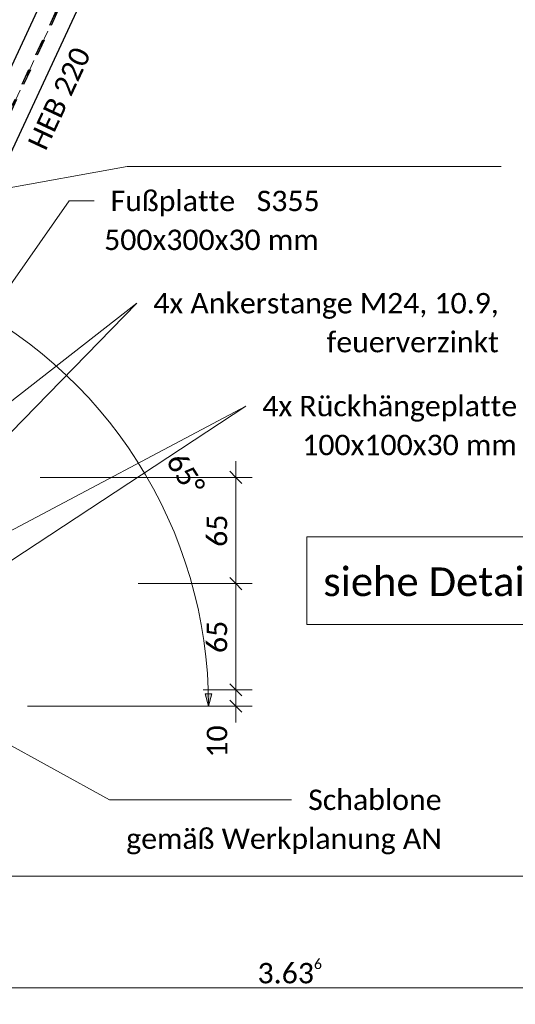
# Model space of a CAD drawing. Header units: metres. Extents: x -25 to 81, y -4 to 26.
# Tile 6 of 53: x -16.25 to -13.21, y -3.07 to 2.95. Entities that reach past the tile are written whole.
import ezdxf

# ---------------------------------------------------------------- set-up
doc = ezdxf.new("R2010")
doc.units = ezdxf.units.M
doc.linetypes.add('Achse kurz', pattern=[0.2, 0.1, -0.05, 0, -0.05])
doc.linetypes.add('Verdeckt', pattern=[0.15, 0.1, -0.05])
for name, color, linetype, lineweight in [('A-ANNO-DIMS', 211, 'Continuous', 9), ('A-ANNO-DIMS-50', 211, 'Continuous', 9), ('A-DETL', 90, 'Continuous', 18), ('S-BEAM', 12, 'Continuous', 35), ('S-BEAM-HDLN', 1, 'Verdeckt', 25), ('S-BEAM-IDEN', 2, 'Continuous', 9), ('Text', 250, 'Continuous', 9)]:
    doc.layers.add(name, color=color, linetype=linetype, lineweight=lineweight)
doc.styles.add('Calibri_2', font='calibri.ttf', dxfattribs={"height": 0.125})
doc.styles.add('Calibri_4', font='calibri.ttf', dxfattribs={"height": 0.175})
doc.dimstyles.new('DIM25_3', dxfattribs={"dimscale": 0.3048, "dimtxt": 0.147169, "dimasz": 0.246063, "dimexe": 0.328084, "dimexo": 0.0625, "dimgap": 0.016404, "dimtad": 1, "dimrnd": 0.001, "dimzin": 0, "dimdsep": 46, "dimtxsty": 'Calibri_2', "dimblk1": 'OBLIQUE', "dimblk2": 'OBLIQUE', "dimsah": 1, "dimcen": 0.09, "dimdle": 0.328084, "dimadec": 0, "dimazin": 0, "dimtfac": 1, "dimtdec": 4, "dimtix": 1, "dimtmove": 0, "dimatfit": 3, "dimfxl": 0.656168, "dimfxlon": 1, "dimtvp": 1, "dimtolj": 1, "dimtzin": 0, "dimlwd": 18, "dimlwe": 18, "dimarcsym": 2})
doc.dimstyles.new('DIM25_4', dxfattribs={"dimscale": 0.3048, "dimtxt": 0.147169, "dimasz": 0.246063, "dimexe": 0.328084, "dimexo": 0.0625, "dimgap": 0.016404, "dimtad": 1, "dimdec": 1, "dimlfac": 100, "dimrnd": 0.1, "dimdsep": 46, "dimtxsty": 'Calibri_2', "dimblk1": 'OBLIQUE', "dimblk2": 'OBLIQUE', "dimsah": 1, "dimcen": 0.09, "dimdle": 0.328084, "dimadec": 0, "dimazin": 0, "dimtfac": 1, "dimtdec": 4, "dimtix": 1, "dimtmove": 2, "dimatfit": 3, "dimfxl": 0.656168, "dimfxlon": 1, "dimtvp": 1, "dimtolj": 1, "dimtzin": 0, "dimlwd": 18, "dimlwe": 18, "dimarcsym": 2})
doc.dimstyles.new('DIM25_5', dxfattribs={"dimscale": 0.3048, "dimtxt": 0.147169, "dimasz": 0.246063, "dimexe": 0.328084, "dimexo": 0.0625, "dimgap": 0.016404, "dimtad": 1, "dimdec": 1, "dimlfac": 100, "dimrnd": 0.1, "dimdsep": 46, "dimtxsty": 'Calibri_2', "dimblk1": 'OBLIQUE', "dimblk2": 'OBLIQUE', "dimsah": 1, "dimcen": 0.09, "dimdle": 0.328084, "dimadec": 0, "dimazin": 0, "dimtfac": 1, "dimtdec": 4, "dimtix": 1, "dimtmove": 0, "dimatfit": 3, "dimfxl": 0.656168, "dimfxlon": 1, "dimtvp": 1, "dimtolj": 1, "dimtzin": 0, "dimlwd": 18, "dimlwe": 18, "dimarcsym": 2})
doc.dimstyles.new('WIN25', dxfattribs={"dimscale": 0.3048, "dimtxt": 0.147169, "dimasz": 0.246063, "dimexe": 0.328084, "dimexo": 0.328084, "dimgap": 0.016404, "dimtad": 1, "dimdec": 1, "dimlfac": 100, "dimrnd": 0.1, "dimdsep": 46, "dimtxsty": 'Calibri_2', "dimsah": 1, "dimcen": 0.09, "dimadec": 0, "dimazin": 0, "dimtfac": 1, "dimtdec": 4, "dimtix": 1, "dimtmove": 2, "dimatfit": 3, "dimfxl": 1, "dimtvp": 1, "dimtolj": 1, "dimtzin": 0, "dimlwd": 18, "dimlwe": 18, "dimarcsym": 2})

# ---------------------------------------------------------------- blocks, each defined once
blk = doc.blocks.new('HEB Träger - HEB 220-1128520-2 - 2')
at = {"layer": 'S-BEAM-HDLN'}
for p, q in [((-17.3307, 0.2), (-15.2789, 4.6002)), ((-17.3202, 0.2), (-15.2679, 4.6012))]:
    blk.add_line(p, q, dxfattribs=at)
blk = doc.blocks.new('Rundstahl Träger - RB 36-V11-2 - 2')
at = {"layer": 'S-BEAM', "lineweight": 25}
for p, q in [((-15.6289, 4.5204), (-19.2479, 0.4099)), ((-15.6139, 4.5071), (-15.6289, 4.5204)), ((-19.2179, 0.3835), (-15.5989, 4.4939)), ((-15.6139, 4.5071), (-15.6284, 4.5199)), ((-15.6124, 4.5058), (-15.6139, 4.5071)), ((-15.6124, 4.5058), (-15.6139, 4.5071)), ((-15.5989, 4.4939), (-15.6049, 4.4992)), ((-15.5994, 4.4944), (-15.6049, 4.4992)), ((-19.2479, 0.4099), (-19.2435, 0.406)), ((-19.2474, 0.4094), (-19.2435, 0.406)), ((-19.2229, 0.3878), (-19.2184, 0.3839)), ((-19.2229, 0.3878), (-19.2179, 0.3835))]:
    blk.add_line(p, q, dxfattribs=at)
at = {"layer": 'S-BEAM-HDLN'}
for p, q in [((-15.605, 4.4992), (-15.6123, 4.5058)), ((-15.605, 4.4992), (-15.6123, 4.5058)), ((-19.2435, 0.406), (-19.2329, 0.3967)), ((-19.2435, 0.406), (-19.2329, 0.3967)), ((-19.2329, 0.3967), (-19.2229, 0.3879)), ((-19.2329, 0.3967), (-19.2229, 0.3879))]:
    blk.add_line(p, q, dxfattribs=at)
blk = doc.blocks.new('DIMBLOCK5-2 - 2')
at = {"layer": 'A-ANNO-DIMS-50', "lineweight": 18}
for points in [[(-16.7009, 1.2793), (-16.6421, 1.2285), (-16.6246, 1.2647)], [(-15.0895, -1.25), (-15.0705, -1.1747), (-15.1107, -1.1753)]]:
    blk.add_hatch(color=256, dxfattribs=at).paths.add_polyline_path(points)
for p, q in [((-16.7009, 1.2793), (-16.6586, 1.3699)), ((-16.7009, 1.2793), (-17.0473, 0.5364)), ((-16.7009, 1.2793), (-16.6421, 1.2285)), ((-16.6246, 1.2647), (-16.7009, 1.2793)), ((-16.6421, 1.2285), (-16.6246, 1.2647)), ((-15.0705, -1.1747), (-15.1107, -1.1753)), ((-15.1107, -1.1753), (-15.0895, -1.25)), ((-15.0895, -1.25), (-15.0705, -1.1747)), ((-15.0895, -1.25), (-16.1993, -1.25)), ((-15.0895, -1.25), (-15.0895, -1.25)), ((-15.0895, -1.25), (-14.9895, -1.25))]:
    blk.add_line(p, q, dxfattribs=at)
blk.add_arc((-17.8803, -1.25), 2.7907, 360, 65, dxfattribs=at)
blk.add_arc((-17.8803, -1.25), 2.7907, 360, 65, dxfattribs=at)
at = {"layer": 'A-ANNO-DIMS-50', "color": 0, "lineweight": 18, "insert": (-15.2485, 0.3166), "char_height": 0.125, "width": 0.324253, "attachment_point": 1, "rotation": 302.5, "line_spacing_factor": 1.158048, "style": 'Calibri_2'}
blk.add_mtext('65°', dxfattribs=at)
blk = doc.blocks.new('DIMBLOCK6-2 - 2')
at = {"layer": 'A-ANNO-DIMS-50', "lineweight": 35}
for p, q in [((-14.9225, -1.15), (-14.96, -1.1125)), ((-14.9225, -1.15), (-14.885, -1.1875)), ((-14.9225, -1.25), (-14.96, -1.2125)), ((-14.9225, -1.25), (-14.885, -1.2875))]:
    blk.add_line(p, q, dxfattribs=at)
at = {"layer": 'A-ANNO-DIMS-50', "lineweight": 18}
for p, q in [((-14.9225, -1.15), (-15.1225, -1.15)), ((-14.9225, -1.35), (-14.9225, -1.15)), ((-14.9225, -1.15), (-14.8225, -1.15)), ((-14.9225, -1.25), (-15.1225, -1.25)), ((-14.9225, -1.25), (-14.8225, -1.25))]:
    blk.add_line(p, q, dxfattribs=at)
at = {"layer": 'A-ANNO-DIMS-50', "color": 0, "lineweight": 18, "insert": (-15.1007, -1.5653), "char_height": 0.125, "width": 0.240167, "attachment_point": 1, "rotation": 90, "line_spacing_factor": 1.158048, "style": 'Calibri_2'}
blk.add_mtext('10', dxfattribs=at)
blk = doc.blocks.new('_Oblique')
at = {"color": 0, "linetype": 'ByBlock', "lineweight": -2}
blk.add_line((-0.5, -0.5), (0.5, 0.5), dxfattribs=at)
blk = doc.blocks.new('DIMBLOCK7-2 - 2')
at = {"layer": 'A-ANNO-DIMS-50', "lineweight": 35}
for p, q in [((-14.9225, -0.5), (-14.96, -0.4625)), ((-14.9225, -0.5), (-14.885, -0.5375)), ((-14.9225, -1.15), (-14.96, -1.1125)), ((-14.9225, -1.15), (-14.885, -1.1875))]:
    blk.add_line(p, q, dxfattribs=at)
at = {"layer": 'A-ANNO-DIMS-50', "lineweight": 18}
for p, q in [((-14.9225, -0.5), (-15.5211, -0.5)), ((-14.9225, -1.15), (-14.9225, -0.5)), ((-14.9225, -0.5), (-14.8225, -0.5)), ((-14.9225, -1.15), (-15.1225, -1.15)), ((-14.9225, -1.15), (-14.8225, -1.15))]:
    blk.add_line(p, q, dxfattribs=at)
at = {"layer": 'A-ANNO-DIMS-50', "color": 0, "lineweight": 18, "insert": (-15.1007, -0.9251), "char_height": 0.125, "width": 0.240167, "attachment_point": 1, "rotation": 90, "line_spacing_factor": 1.158048, "style": 'Calibri_2'}
blk.add_mtext('65', dxfattribs=at)
blk = doc.blocks.new('DIMBLOCK8-2 - 2')
at = {"layer": 'A-ANNO-DIMS-50', "lineweight": 18}
for p, q in [((-14.9225, -0.5), (-14.9225, 0.25)), ((-14.9225, 0.15), (-16.1205, 0.15)), ((-14.9225, 0.15), (-14.8225, 0.15)), ((-14.9225, -0.5), (-15.5211, -0.5)), ((-14.9225, -0.5), (-14.8225, -0.5))]:
    blk.add_line(p, q, dxfattribs=at)
at = {"layer": 'A-ANNO-DIMS-50', "lineweight": 35}
for p, q in [((-14.9225, 0.15), (-14.96, 0.1875)), ((-14.9225, 0.15), (-14.885, 0.1125)), ((-14.9225, -0.5), (-14.96, -0.4625)), ((-14.9225, -0.5), (-14.885, -0.5375))]:
    blk.add_line(p, q, dxfattribs=at)
at = {"layer": 'A-ANNO-DIMS-50', "color": 0, "lineweight": 18, "insert": (-15.1007, -0.2751), "char_height": 0.125, "width": 0.240167, "attachment_point": 1, "rotation": 90, "line_spacing_factor": 1.158048, "style": 'Calibri_2'}
blk.add_mtext('65', dxfattribs=at)
blk = doc.blocks.new('DIMBLOCK26-2 - 2')
at = {"layer": 'A-ANNO-DIMS-50', "lineweight": 18}
for p, q in [((-16.3993, -2.2913), (-16.3993, -2.0913)), ((-8.3993, -2.2913), (-8.3993, -2.0913)), ((-8.2993, -2.2913), (-16.3993, -2.2913)), ((-16.3993, -2.2913), (-16.3993, -2.3913)), ((-8.3993, -2.2913), (-8.3993, -2.3913))]:
    blk.add_line(p, q, dxfattribs=at)
at = {"layer": 'A-ANNO-DIMS-50', "lineweight": 35}
for p, q in [((-16.3993, -2.2913), (-16.3618, -2.2538)), ((-8.3993, -2.2913), (-8.3618, -2.2538)), ((-16.3993, -2.2913), (-16.4368, -2.3288)), ((-8.3993, -2.2913), (-8.4368, -2.3288))]:
    blk.add_line(p, q, dxfattribs=at)
at = {"layer": 'A-ANNO-DIMS-50', "color": 0, "lineweight": 18, "insert": (-12.5744, -2.113), "char_height": 0.125, "width": 0.420292, "attachment_point": 1, "line_spacing_factor": 1.158048, "style": 'Calibri_2'}
blk.add_mtext('8.00', dxfattribs=at)
blk = doc.blocks.new('DIMBLOCK64-2 - 2')
at = {"layer": 'A-ANNO-DIMS-50', "lineweight": 18}
for p, q in [((-16.3993, -2.975), (-16.3993, -1.704)), ((-12.7635, -2.975), (-12.7635, -2.775)), ((-16.4993, -2.975), (-12.7635, -2.975)), ((-16.3993, -2.975), (-16.3993, -3.075)), ((-12.7635, -2.975), (-12.7635, -3.075))]:
    blk.add_line(p, q, dxfattribs=at)
at = {"layer": 'A-ANNO-DIMS-50', "lineweight": 35}
for p, q in [((-16.3993, -2.975), (-16.3618, -2.9375)), ((-12.7635, -2.975), (-12.726, -2.9375)), ((-16.3993, -2.975), (-16.4368, -3.0125)), ((-12.7635, -2.975), (-12.801, -3.0125))]:
    blk.add_line(p, q, dxfattribs=at)
at = {"layer": 'A-ANNO-DIMS-50', "color": 0, "lineweight": 18, "insert": (-14.7897, -2.7967), "char_height": 0.125, "width": 0.499759, "attachment_point": 1, "line_spacing_factor": 1.158048, "style": 'Calibri_2'}
blk.add_mtext('3.63\\A2\\H0.5x;\\S6^  ;\\H2x;', dxfattribs=at)

msp = doc.modelspace()

# ---------------------------------------------------------------- linework, layer by layer
at = {"layer": 'A-DETL', "linetype": 'Achse kurz'}
msp.add_line((-15.2294, 4.6951), (-17.3488, 0.15), dxfattribs=at)
at = {"layer": 'S-BEAM', "lineweight": 25}
for p, q in [((-17.4065, 0.2865), (-15.3998, 4.59)), ((-17.2041, 0.2), (-15.1471, 4.6114))]:
    msp.add_line(p, q, dxfattribs=at)
at = {"layer": 'Text'}
for p, q in [((-17.5437, 1.6996), (-15.5883, 2.0529)), ((-15.5883, 2.0529), (-13.2977, 2.0529)), ((-17.1061, 0.1876), (-15.9433, 1.8423)), ((-15.9433, 1.8423), (-15.7912, 1.8423)), ((-17.533, -0.3476), (-15.5299, 1.2164)), ((-17.1418, -0.438), (-15.5299, 1.2164)), ((-17.0893, -0.8781), (-14.8622, 0.5868)), ((-16.9264, -0.5079), (-14.8622, 0.5868)), ((-17.3599, -0.9118), (-15.6955, -1.8233)), ((-15.6955, -1.8233), (-14.581, -1.8233))]:
    msp.add_line(p, q, dxfattribs=at)
at = {"layer": 'Text', "flags": 128}
msp.add_lwpolyline([(-14.4888, -0.2134), (-11.7721, -0.2134), (-11.7721, -0.7506), (-14.4888, -0.7506)], close=True, dxfattribs=at)

# ---------------------------------------------------------------- block references
at = {"layer": 'S-BEAM-HDLN'}
for name in ['HEB Träger - HEB 220-1128520-2 - 2', 'Rundstahl Träger - RB 36-V11-2 - 2']:
    msp.add_blockref(name, (0, 0), dxfattribs=at)

# ---------------------------------------------------------------- texts
at = {"layer": 'S-BEAM-IDEN', "insert": (-16.2013, 2.1957), "char_height": 0.125, "width": 0.805696, "attachment_point": 1, "rotation": 65, "style": 'Calibri_2'}
msp.add_mtext('HEB 220', dxfattribs=at)
at = {"layer": 'Text', "color": 7, "attachment_point": 1}
for s, insert, char_height, width, style in [('Fußplatte   S355   ', (-15.6896, 1.9048), 0.125, 1.551265, 'Calibri_2'), ('500x300x30 mm', (-15.7293, 1.6667), 0.125, 1.599367, 'Calibri_2'), ('4x Ankerstange M24, 10.9, ', (-15.4283, 1.2789), 0.125, 2.569408, 'Calibri_2'), ('feuerverzinkt', (-14.3666, 1.0408), 0.125, 1.2827, 'Calibri_2'), ('siehe Detail A, B und C', (-14.3872, -0.4013), 0.175, 3.046413, 'Calibri_4')]:
    msp.add_mtext(s, dxfattribs=dict(at, insert=insert, char_height=char_height, width=width, style=style))
at = {"layer": 'Text', "color": 7, "char_height": 0.125, "attachment_point": 1, "style": 'Calibri_2', "bg_fill": 3, "box_fill_scale": 1.25, "bg_fill_color": 256, "bg_fill_true_color": 13158600, "bg_fill_transparency": 0}
for s, insert, width in [('4x Rückhängeplatte', (-14.7606, 0.6493), 1.895991), ('100x100x30 mm', (-14.5159, 0.4112), 1.599367), ('Schablone', (-14.4794, -1.7608), 0.990084)]:
    msp.add_mtext(s, dxfattribs=dict(at, insert=insert, width=width))

# ---------------------------------------------------------------- dimensions: what is measured, and where the dimension line sits
at = {"layer": 'A-ANNO-DIMS', "lineweight": 18}
dim = msp.add_angular_dim_3p(base=(-15.8504, 0.6651), center=(-17.8803, -1.25), p1=(-16.2993, -1.25), p2=(-17.005, 0.627), dimstyle='WIN25', override={"dimpost": '<>', "dimfxl": 2.005304}, dxfattribs=at)
dim.commit()
dim.dimension.update_dxf_attribs({"geometry": 'DIMBLOCK5-2 - 2', "text_midpoint": (-15.2317, 0.1351), "dimtype": 165, "text_rotation": 302.5})
for base, p1, p2, override, picture, middle in [((-14.9225, 0.15), (-15.5211, -0.5), (-16.1205, 0.15), {"dimpost": '<>', "dimfxl": 0.884201}, 'DIMBLOCK8-2 - 2', (-14.9915, -0.175)), ((-14.9225, -0.5), (-15.1225, -1.15), (-15.5211, -0.5), {"dimpost": '<>', "dimfxl": 0.762474}, 'DIMBLOCK7-2 - 2', (-14.9915, -0.825))]:
    dim = msp.add_linear_dim(base=base, p1=p1, p2=p2, angle=90, dimstyle='DIM25_5', override=override, dxfattribs=at)
    dim.commit()
    dim.dimension.update_dxf_attribs({"geometry": picture, "text_midpoint": middle})
dim = msp.add_linear_dim(base=(-14.9225, -1.15), p1=(-15.1225, -1.25), p2=(-15.1225, -1.15), angle=90, dimstyle='DIM25_4', override={"dimpost": '<>', "dimfxl": 0.1}, dxfattribs=at)
dim.commit()
dim.dimension.update_dxf_attribs({"geometry": 'DIMBLOCK6-2 - 2', "text_midpoint": (-15.0174, -1.4453), "dimtype": 160, "text_rotation": 90})
dim = msp.add_linear_dim(base=(-16.3993, -2.2913), p1=(-8.3993, -2.0913), p2=(-16.3993, -2.0913), dimstyle='DIM25_3', override={"dimpost": '<>', "dimfxl": 8}, dxfattribs=at)
dim.commit()
dim.dimension.update_dxf_attribs({"geometry": 'DIMBLOCK26-2 - 2', "text_midpoint": (-12.3993, -2.2222)})

# ---------------------------------------------------------------- next in the draw order: texts
at = {"layer": 'Text', "color": 7, "insert": (-15.5939, -1.9989), "char_height": 0.125, "width": 2.340927, "attachment_point": 1, "style": 'Calibri_2', "bg_fill": 3, "box_fill_scale": 1.25, "bg_fill_color": 256, "bg_fill_true_color": 13158600, "bg_fill_transparency": 0}
msp.add_mtext('gemäß Werkplanung AN', dxfattribs=at)

# ---------------------------------------------------------------- next in the draw order: dimensions: what is measured, and where the dimension line sits
at = {"layer": 'A-ANNO-DIMS', "lineweight": 18}
dim = msp.add_linear_dim(base=(-12.7635, -2.975), p1=(-16.3993, -1.704), p2=(-12.7635, -2.775), text='\\A1;3.63\\Q;{\\A1;{\\H0.5x;\\S6^ ;}}', dimstyle='DIM25_3', override={"dimpost": '<>', "dimfxl": 3.790214}, dxfattribs=at)
dim.commit()
dim.dimension.update_dxf_attribs({"geometry": 'DIMBLOCK64-2 - 2', "text_midpoint": (-14.5814, -2.9059)})

doc.saveas('drawing.dxf')
